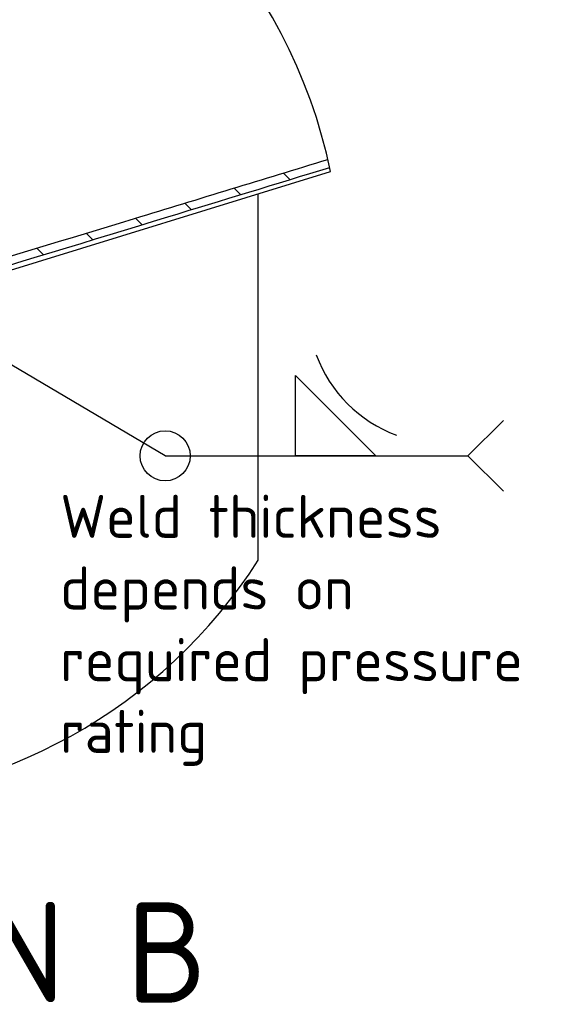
# Model space of a CAD drawing. Header units: millimetres. Extents: x -177 to 471, y -85 to 200.
# Tile 212 of 222: x 257 to 293, y 89 to 158. Entities that reach past the tile are written whole.
import ezdxf
from ezdxf.enums import TextEntityAlignment as Align

# ---------------------------------------------------------------- set-up
doc = ezdxf.new("R2010")
doc.units = ezdxf.units.MM
doc.layers.add('Default', color=7, linetype='Continuous')
doc.layers.add('TANK_1', color=7, linetype='Continuous')
doc.styles.add('SEACAD_Solid_Edge_ISO', font='seiso.ttf')

# ---------------------------------------------------------------- blocks, each defined once
blk = doc.blocks.new('SEANNOT_GROUP2')
at = {"layer": 'Default', "linetype": 'Continuous'}
blk.add_hatch(color=7, dxfattribs=at).paths.add_polyline_path([(251.979, 136.681), (248.668, 137.959), (251.385, 135.677)])
at = {"layer": 'Default', "color": 7, "linetype": 'Continuous'}
for p, q in [((276.001, 127.19), (276.001, 132.79)), ((276.001, 132.79), (281.601, 127.19)), ((266.901, 127.19), (272.151, 127.19)), ((266.901, 127.19), (288.026, 127.19)), ((281.601, 127.19), (276.001, 127.19))]:
    blk.add_line(p, q, dxfattribs=at)
for points in [[(266.901, 127.19), (248.668, 137.959)], [(290.5, 124.716), (288.026, 127.19), (288.026, 127.19), (290.5, 129.665)]]:
    blk.add_lwpolyline(points, dxfattribs=at)
blk.add_circle((266.901, 127.19), 1.75, dxfattribs=at)
blk.add_arc((286.271, 137.46), 9.397, 200.07907, 249.92093, dxfattribs=at)
blk = doc.blocks.new('SE15')
at = {"layer": 'TANK_1', "linetype": 'Continuous'}
h = blk.add_hatch(dxfattribs=at)
h.set_pattern_fill('LINE', angle=135, style=0)
edge = h.paths.add_edge_path()
edge.add_arc((242.559, 139.662), 36.623, 12.02863, 12.95292)
edge.add_spline(control_points=[(278.25, 147.872), (273.757, 146.499), (269.264, 145.127), (259.095, 142.026), (253.418, 140.298), (242.064, 136.851), (236.385, 135.131), (225.023, 131.708), (219.34, 130.004), (211.867, 127.788), (210.08, 127.261), (208.293, 126.735)], knot_values=[0.151027, 0.151027, 0.151027, 0.151027, 0.25, 0.25, 0.375, 0.375, 0.5, 0.5, 0.625, 0.625, 0.664245, 0.664245, 0.664245, 0.664245], degree=3, periodic=0)
edge.add_arc((242.559, 139.662), 36.623, 200.66928, 201.5974)
edge.add_spline(control_points=[(208.507, 126.182), (211.85, 127.165), (215.189, 128.156), (223.928, 130.763), (229.324, 132.386), (245.509, 137.273), (256.292, 140.555), (270.841, 144.993), (274.61, 146.143), (278.378, 147.295)], knot_values=[0.297722, 0.297722, 0.297722, 0.297722, 0.375, 0.375, 0.5, 0.5, 0.75, 0.75, 0.837398, 0.837398, 0.837398, 0.837398], degree=3, periodic=0)
at = {"layer": 'TANK_1', "color": 7, "linetype": 'Continuous'}
for p, q in [((248.703, 137.877), (278.433, 147.032)), ((273.391, 119.898), (273.391, 145.479))]:
    blk.add_line(p, q, dxfattribs=at)
for points, knots in [([(208.294, 126.735), (210.081, 127.26), (211.867, 127.788), (219.34, 130.004), (225.023, 131.708), (242.066, 136.843), (253.419, 140.296), (269.264, 145.127), (273.757, 146.499), (278.25, 147.872)], [0.3357554, 0.3357554, 0.3357554, 0.3357554, 0.375, 0.375, 0.5, 0.5, 0.75, 0.75, 0.8489725, 0.8489725, 0.8489725, 0.8489725]), ([(278.378, 147.295), (274.61, 146.143), (270.841, 144.993), (256.292, 140.555), (245.509, 137.273), (229.324, 132.386), (223.928, 130.763), (215.189, 128.156), (211.85, 127.165), (208.507, 126.182)], [0.1626017, 0.1626017, 0.1626017, 0.1626017, 0.25, 0.25, 0.5, 0.5, 0.625, 0.625, 0.7022779, 0.7022779, 0.7022779, 0.7022779])]:
    blk.add_open_spline(points, degree=3, knots=knots, dxfattribs=at)
blk = doc.blocks.new('SE19')
at = {"layer": 'Default', "color": 7, "linetype": 'Continuous'}
for start, end in [(11.60851, 202.62243), (270.67582, 327.33867)]:
    blk.add_arc((242.559, 139.662), 36.623, start, end, dxfattribs=at)
blk = doc.blocks.new('SE18')
blk.add_blockref('SE19', (0, 0))
blk = doc.blocks.new('SE17')
at = {"layer": 'Default'}
blk.add_blockref('SE18', (0, 0), dxfattribs=at)
blk = doc.blocks.new('SE16')
blk.add_blockref('SE17', (0, 0))

msp = doc.modelspace()

# ---------------------------------------------------------------- block references
at = {"layer": 'Default'}
for name in ['SE16', 'SE15', 'SEANNOT_GROUP2']:
    msp.add_blockref(name, (0, 0), dxfattribs=at)

# ---------------------------------------------------------------- texts
at = {"layer": 'Default', "color": 7, "linetype": 'Continuous', "style": 'SEACAD_Solid_Edge_ISO'}
msp.add_text('SECTION B', height=7, dxfattribs=at).set_placement((226.173, 96.039), align=Align.TOP_LEFT)
at = {"layer": 'Default', "insert": (259.583, 124.465), "char_height": 3, "width": 41.47501, "attachment_point": 1}
msp.add_mtext('{\\fSolid Edge ISO|b0||i0||c0|p34;\\C7;\\H3.;\\W1.;Weld thickness \\P}{\\fSolid Edge ISO|b0||i0||c0|p34;\\C7;\\H3.;\\W1.;depends on\\P}{\\fSolid Edge ISO|b0||i0||c0|p34;\\C7;\\H3.;\\W1.;required pressure rating  }', dxfattribs=at)

doc.saveas('drawing.dxf')
